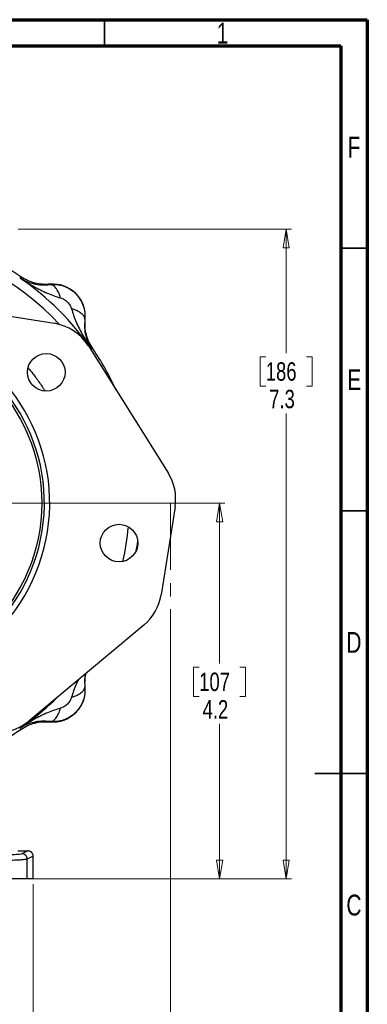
# Model space of a CAD drawing. Header units: inches. Extents: x 0.6 to 16.3, y 0.2 to 11.5.
# Tile 18 of 18: x 13.7 to 16.3, y 4.1 to 11.5. Entities that reach past the tile are written whole.
import ezdxf

# ---------------------------------------------------------------- set-up
doc = ezdxf.new("R2010")
doc.units = ezdxf.units.IN
doc.header["$MEASUREMENT"] = 0
doc.linetypes.add('CENTERX2', pattern=[0.8, 0.5, -0.1, 0.1, -0.1])
doc.styles.add('SLDTEXTSTYLE0', font='TXT', dxfattribs={"width": 0.75})
doc.dimstyles.new('SLDDIMSTYLE0', dxfattribs={"dimtxt": 0.137795, "dimasz": 0.14, "dimexe": 0, "dimexo": 0.0625, "dimgap": 0.034449, "dimtad": 0, "dimdec": 1, "dimlfac": 1.5, "dimrnd": 1e-09, "dimzin": 12, "dimdsep": 46, "dimtxsty": 'SLDTEXTSTYLE0', "dimblk1": 'CLOSED', "dimblk2": 'CLOSED', "dimsah": 1, "dimcen": 0.09, "dimadec": 0, "dimazin": 3, "dimtfac": 1, "dimtdec": 1, "dimtofl": 0, "dimtmove": 0, "dimatfit": 3, "dimldrblk": 'CLOSED', "dimfxl": 0, "dimfrac": 2, "dimtolj": 1, "dimtzin": 12, "dimarcsym": 0})
doc.dimstyles.new('SLDDIMSTYLE3', dxfattribs={"dimtxt": 0.137795, "dimasz": 0.14, "dimexe": 0, "dimexo": 0.0625, "dimgap": 0.034449, "dimtad": 0, "dimtih": 1, "dimtoh": 1, "dimdec": 1, "dimlfac": 1.5, "dimrnd": 1e-09, "dimzin": 12, "dimdsep": 46, "dimtxsty": 'SLDTEXTSTYLE0', "dimblk1": 'CLOSED', "dimblk2": 'CLOSED', "dimsah": 1, "dimcen": 0.09, "dimadec": 0, "dimazin": 3, "dimtfac": 1, "dimtdec": 1, "dimtofl": 0, "dimtmove": 0, "dimatfit": 3, "dimldrblk": 'CLOSED', "dimfxl": 0, "dimfrac": 2, "dimtolj": 1, "dimtzin": 12, "dimarcsym": 0})
doc.dimstyles.new('SLDDIMSTYLE5', dxfattribs={"dimtxt": 0.137795, "dimasz": 0.14, "dimexe": 0, "dimexo": 0.0625, "dimgap": 0.034449, "dimtad": 0, "dimdec": 1, "dimlfac": 1.5, "dimrnd": 1e-09, "dimzin": 12, "dimdsep": 46, "dimtxsty": 'SLDTEXTSTYLE0', "dimblk1": 'CLOSED', "dimblk2": 'CLOSED', "dimsah": 1, "dimcen": 0.09, "dimadec": 0, "dimazin": 3, "dimtfac": 1, "dimtofl": 0, "dimtmove": 0, "dimatfit": 3, "dimldrblk": 'CLOSED', "dimfxl": 0, "dimfrac": 2, "dimtolj": 1, "dimtzin": 12, "dimarcsym": 0})

# ---------------------------------------------------------------- blocks, each defined once
blk = doc.blocks.new('_Closed')
at = {"color": 0, "linetype": 'ByBlock', "lineweight": -2}
for p, q in [((-1, 0.166667), (0, 0)), ((-1, 0.166667), (-1, -0.166667)), ((0, 0), (-1, -0.166667)), ((0, 0), (-1, 0))]:
    blk.add_line(p, q, dxfattribs=at)
blk = doc.blocks.new('_D_5')
at = {"color": 7, "linetype": 'Continuous', "lineweight": 0}
for p, q in [((13.7259, 9.9277), (15.7705, 9.9277)), ((15.7312, 9.9277), (15.7312, 8.998)), ((15.5785, 8.97), (15.5365, 8.97)), ((15.5365, 8.97), (15.5365, 8.7512)), ((15.8839, 8.97), (15.9259, 8.97)), ((15.9259, 8.97), (15.9259, 8.7512)), ((15.5365, 8.7512), (15.5785, 8.7512)), ((15.9259, 8.7512), (15.8839, 8.7512)), ((15.7312, 5.0579), (15.7312, 8.5451)), ((14.0572, 5.0579), (15.7705, 5.0579))]:
    blk.add_line(p, q, dxfattribs=at)
at = {"color": 7, "linetype": 'Continuous', "lineweight": 18, "xscale": 0.14, "yscale": 0.14}
for p, rotation in [((15.7312, 9.9277), 90.0000000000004), ((15.7312, 5.0579), 270.0000000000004)]:
    blk.add_blockref('_Closed', p, dxfattribs=dict(at, rotation=rotation))
at = {"color": 7, "linetype": 'Continuous', "lineweight": 18, "char_height": 0.1378, "attachment_point": 1, "style": 'SLDTEXTSTYLE0'}
for s, insert in [('186', (15.5785, 8.9289)), ('7.3', (15.6039, 8.7227))]:
    blk.add_mtext(s, dxfattribs=dict(at, insert=insert))
blk = doc.blocks.new('_D_9')
at = {"color": 7, "linetype": 'Continuous', "lineweight": 0}
for p, q in [((11.7535, 5.3649), (11.7535, 3.7264)), ((13.8369, 5.0186), (13.8369, 3.7264)), ((12.7075, 3.9643), (12.6655, 3.9643)), ((12.6655, 3.9643), (12.6655, 3.7455)), ((12.9112, 3.9643), (12.9531, 3.9643)), ((12.9531, 3.9643), (12.9531, 3.7455)), ((11.7535, 3.7658), (12.5447, 3.7658)), ((13.8369, 3.7658), (13.074, 3.7658)), ((12.6655, 3.7455), (12.7075, 3.7455)), ((12.9531, 3.7455), (12.9112, 3.7455))]:
    blk.add_line(p, q, dxfattribs=at)
at = {"color": 7, "linetype": 'Continuous', "lineweight": 18, "xscale": 0.14, "yscale": 0.14, "rotation": 180.0000000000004}
blk.add_blockref('_Closed', (11.7535, 3.7658), dxfattribs=at)
at = {"color": 7, "linetype": 'Continuous', "lineweight": 18, "xscale": 0.14, "yscale": 0.14}
blk.add_blockref('_Closed', (13.8369, 3.7658), dxfattribs=at)
at = {"color": 7, "linetype": 'Continuous', "lineweight": 18, "char_height": 0.1378, "attachment_point": 1, "style": 'SLDTEXTSTYLE0'}
for s, insert in [('79', (12.7075, 3.9231)), ('3.1', (12.6821, 3.717))]:
    blk.add_mtext(s, dxfattribs=dict(at, insert=insert))
blk = doc.blocks.new('_D_10')
at = {"color": 7, "linetype": 'Continuous', "lineweight": 0}
for p, q in [((14.865, 7.0789), (14.865, 3.3257)), ((11.7535, 5.3649), (11.7535, 3.3257)), ((13.4652, 3.5635), (13.4232, 3.5635)), ((13.4232, 3.5635), (13.4232, 3.3447)), ((13.7707, 3.5635), (13.8127, 3.5635)), ((13.8127, 3.5635), (13.8127, 3.3447)), ((11.7535, 3.365), (13.3024, 3.365)), ((13.4232, 3.3447), (13.4652, 3.3447)), ((13.8127, 3.3447), (13.7707, 3.3447)), ((14.865, 3.365), (13.9335, 3.365))]:
    blk.add_line(p, q, dxfattribs=at)
at = {"color": 7, "linetype": 'Continuous', "lineweight": 18, "xscale": 0.14, "yscale": 0.14, "rotation": 180.0000000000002}
blk.add_blockref('_Closed', (11.7535, 3.365), dxfattribs=at)
at = {"color": 7, "linetype": 'Continuous', "lineweight": 18, "xscale": 0.14, "yscale": 0.14}
blk.add_blockref('_Closed', (14.865, 3.365), dxfattribs=at)
at = {"color": 7, "linetype": 'Continuous', "lineweight": 18, "char_height": 0.1378, "attachment_point": 1, "style": 'SLDTEXTSTYLE0'}
for s, insert in [('119', (13.4652, 3.5224)), ('4.7', (13.4907, 3.3162))]:
    blk.add_mtext(s, dxfattribs=dict(at, insert=insert))
blk = doc.blocks.new('_D_11')
at = {"color": 7, "linetype": 'Continuous', "lineweight": 0}
for p, q in [((12.6263, 7.8743), (15.272, 7.8743)), ((15.2326, 7.8743), (15.2326, 6.6727)), ((15.0799, 6.6447), (15.0379, 6.6447)), ((15.0379, 6.6447), (15.0379, 6.4259)), ((15.3854, 6.6447), (15.4274, 6.6447)), ((15.4274, 6.6447), (15.4274, 6.4259)), ((15.0379, 6.4259), (15.0799, 6.4259)), ((15.4274, 6.4259), (15.3854, 6.4259)), ((15.2326, 5.0579), (15.2326, 6.2198)), ((13.8324, 5.0579), (15.272, 5.0579))]:
    blk.add_line(p, q, dxfattribs=at)
at = {"color": 7, "linetype": 'Continuous', "lineweight": 18, "xscale": 0.14, "yscale": 0.14}
for p, rotation in [((15.2326, 7.8743, 7.5086), 90.00000000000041), ((15.2326, 5.0579, 7.5086), 270.0000000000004)]:
    blk.add_blockref('_Closed', p, dxfattribs=dict(at, rotation=rotation))
at = {"color": 7, "linetype": 'Continuous', "lineweight": 18, "char_height": 0.1378, "attachment_point": 1, "style": 'SLDTEXTSTYLE0'}
for s, insert in [('107', (15.0799, 6.6036)), ('4.2', (15.1054, 6.3974))]:
    blk.add_mtext(s, dxfattribs=dict(at, insert=insert))

msp = doc.modelspace()

# ---------------------------------------------------------------- linework, layer by layer
at = {"color": 7, "linetype": 'Continuous', "lineweight": 70}
for p, q in [((0.5906, 11.4961), (16.3386, 11.4961)), ((16.3386, 11.4961), (16.3386, 0.1969)), ((0.7874, 11.2992), (16.1417, 11.2992)), ((16.1417, 11.2992), (16.1417, 0.3937))]:
    msp.add_line(p, q, dxfattribs=at)
at = {"color": 7, "linetype": 'Continuous', "lineweight": 35}
for p, q in [((14.3701, 11.2992), (14.3701, 11.4961)), ((16.1417, 9.7835), (16.3386, 9.7835)), ((16.1417, 7.815), (16.3386, 7.815)), ((16.3386, 5.8465), (15.9449, 5.8465)), ((16.1417, 5.8465), (16.3386, 5.8465))]:
    msp.add_line(p, q, dxfattribs=at)
at = {"color": 7, "linetype": 'Continuous', "lineweight": 25}
for p, q in [((13.741, 9.5588), (13.7427, 9.5644)), ((13.7427, 9.5644), (13.7445, 9.5703)), ((13.9636, 9.5116), (13.9637, 9.5138)), ((12.9776, 9.3822), (13.9934, 9.2213)), ((14.2263, 9.2512), (14.2242, 9.2511)), ((14.2502, 9.0518), (14.8471, 8.1016)), ((14.277, 9.0301), (14.2713, 9.0284)), ((14.2828, 9.0319), (14.277, 9.0301)), ((14.8995, 7.8455), (14.7952, 7.1871)), ((14.6662, 6.9598), (13.8049, 6.2405)), ((14.2242, 6.4976), (14.2263, 6.4975)), ((13.9637, 6.2349), (13.9636, 6.237)), ((13.7427, 6.1842), (13.741, 6.1899)), ((13.7445, 6.1784), (13.7427, 6.1842)), ((13.7225, 5.2676), (13.7969, 5.2676)), ((13.7969, 5.2676), (13.7531, 5.2457)), ((13.8369, 5.2276), (13.793, 5.2057)), ((13.793, 5.0579), (13.793, 5.2057)), ((13.8369, 5.0579), (13.8369, 5.2276)), ((13.8369, 5.0579), (13.793, 5.0579))]:
    msp.add_line(p, q, dxfattribs=at)
at = {"color": 7, "linetype": 'CENTERX2', "lineweight": 18}
msp.add_line((14.865, 7.8743), (14.865, 7.1182), dxfattribs=at)
at = {"color": 7, "linetype": 'Continuous', "lineweight": 25, "flags": 128}
msp.add_lwpolyline([(14.6093, 7.5193), (14.6148, 7.552), (14.62, 7.5871)], dxfattribs=at)
at = {"color": 7, "linetype": 'Continuous', "lineweight": 25}
for centre, radius in [((12.5869, 7.8743), 1.314), ((13.9352, 8.854), 0.1406), ((14.4799, 7.5745), 0.1406)]:
    msp.add_circle(centre, radius, dxfattribs=at)
for centre, radius, start, end in [((12.5869, 7.8743), 2.0533, 55.68388, 124.31612), ((12.5869, 7.8743), 2.0419, 34.41629, 55.58371), ((13.9865, 9.2739), 0.2409, 354.58105, 95.41895), ((12.5869, 7.8743), 1.374, 267.26736, 74.73264), ((12.5869, 7.8743), 1.334, 267.30483, 74.69517), ((13.9352, 8.854), 0.3719, 32.13308, 81), ((12.5869, 7.8743), 2.0533, 24.43104, 34.31612), ((14.5321, 7.9037), 0.3719, 351, 32.13308), ((14.4278, 7.2453), 0.3719, 309.86692, 351), ((13.9865, 6.4747), 0.2409, 264.58105, 5.41895), ((13.5665, 6.526), 0.3719, 261, 309.86692), ((12.5869, 7.8743), 2.0533, 297.87297, 304.31612)]:
    msp.add_arc(centre, radius, start, end, dxfattribs=at)
at = {"color": 8, "linetype": 'Continuous', "lineweight": 25}
for radius, start, end in [(1.9709, 42.7687, 119.2313), (1.9709, 347.17395, 354.82605), (2.0419, 304.41629, 314.64202)]:
    msp.add_arc((12.5869, 7.8743), radius, start, end, dxfattribs=at)
at = {"color": 7, "linetype": 'Continuous', "lineweight": 25}
for points, knots in [([(13.741, 9.5588), (13.759, 9.5471), (13.7923, 9.5256), (13.8425, 9.4963), (13.8916, 9.47), (13.9419, 9.4465), (13.992, 9.4262), (14.0259, 9.4167), (14.0423, 9.4121)], [0, 0, 0, 0, 0.19318, 0.356797, 0.521525, 0.692294, 0.851579, 1, 1, 1, 1]), ([(13.741, 9.5588), (13.7566, 9.5501), (13.7878, 9.5329), (13.841, 9.5166), (13.8981, 9.5073), (13.9421, 9.5102), (13.9636, 9.5116)], [0, 0, 0, 0, 0.258217, 0.513607, 0.762183, 1, 1, 1, 1]), ([(13.9637, 9.5138), (13.9445, 9.5129), (13.906, 9.5113), (13.8489, 9.5217), (13.7938, 9.5402), (13.7609, 9.5602), (13.7445, 9.5703)], [0, 0, 0, 0, 0.249964, 0.499991, 0.750023, 1, 1, 1, 1]), ([(13.9636, 9.5116), (13.9807, 9.5123), (14.0152, 9.5137), (14.0665, 9.5013), (14.1148, 9.4784), (14.1572, 9.4446), (14.1909, 9.4022), (14.2139, 9.354), (14.2262, 9.3026), (14.2249, 9.2682), (14.2242, 9.2511)], [0, 0, 0, 0, 0.122265, 0.246299, 0.37225, 0.500259, 0.627909, 0.753654, 0.877635, 1, 1, 1, 1]), ([(14.0423, 9.4121), (14.0375, 9.4264), (14.0279, 9.455), (14.008, 9.4869), (13.9859, 9.508), (13.971, 9.5104), (13.9636, 9.5116)], [0, 0, 0, 0, 0.2501448, 0.5000446, 0.7500237, 1, 1, 1, 1]), ([(14.0423, 9.4121), (14.0508, 9.4089), (14.0695, 9.402), (14.0939, 9.3813), (14.1145, 9.3569), (14.1215, 9.3382), (14.1246, 9.3297)], [0, 0, 0, 0, 0.227429, 0.50028, 0.772715, 1, 1, 1, 1]), ([(14.1246, 9.3297), (14.1292, 9.3133), (14.1387, 9.2794), (14.159, 9.2292), (14.1826, 9.179), (14.2089, 9.1299), (14.2381, 9.0797), (14.2597, 9.0464), (14.2713, 9.0284)], [0, 0, 0, 0, 0.148718, 0.307894, 0.478685, 0.643425, 0.80693, 1, 1, 1, 1]), ([(14.2242, 9.2511), (14.223, 9.2585), (14.2206, 9.2734), (14.1994, 9.2954), (14.1675, 9.3153), (14.1389, 9.3249), (14.1246, 9.3297)], [0, 0, 0, 0, 0.250145, 0.500045, 0.750024, 1, 1, 1, 1]), ([(14.2242, 9.2511), (14.2228, 9.2295), (14.2198, 9.1855), (14.2292, 9.1284), (14.2454, 9.0752), (14.2627, 9.0441), (14.2713, 9.0284)], [0, 0, 0, 0, 0.238224, 0.486601, 0.742105, 1, 1, 1, 1]), ([(14.2828, 9.0319), (14.2728, 9.0484), (14.2527, 9.0813), (14.2342, 9.1363), (14.2238, 9.1934), (14.2255, 9.2319), (14.2263, 9.2512)], [0, 0, 0, 0, 0.249977, 0.500009, 0.750036, 1, 1, 1, 1]), ([(14.2265, 6.5926), (14.2247, 6.5822), (14.2196, 6.5536), (14.2224, 6.5194), (14.2242, 6.4976)], [0, 0, 0, 0, 0.364642, 1, 1, 1, 1]), ([(14.2263, 6.4975), (14.2253, 6.5168), (14.2234, 6.5507), (14.2303, 6.5839), (14.2332, 6.5982)], [0, 0, 0, 0, 0.5691705, 1, 1, 1, 1]), ([(14.2242, 6.4976), (14.2249, 6.4805), (14.2262, 6.446), (14.2138, 6.3947), (14.1909, 6.3464), (14.1572, 6.304), (14.1148, 6.2703), (14.0664, 6.2473), (14.0151, 6.235), (13.9807, 6.2364), (13.9636, 6.237)], [0, 0, 0, 0, 0.122429, 0.24646, 0.372242, 0.499916, 0.627952, 0.753884, 0.87785, 1, 1, 1, 1]), ([(14.1729, 6.5478), (14.1682, 6.5379), (14.1557, 6.5119), (14.1388, 6.4692), (14.1292, 6.4353), (14.1246, 6.419)], [0, 0, 0, 0, 0.241931, 0.634357, 1, 1, 1, 1]), ([(14.1246, 6.419), (14.1389, 6.4238), (14.1675, 6.4334), (14.1994, 6.4533), (14.2205, 6.4753), (14.223, 6.4902), (14.2242, 6.4976)], [0, 0, 0, 0, 0.250145, 0.500044, 0.750023, 1, 1, 1, 1]), ([(14.1246, 6.419), (14.1215, 6.4105), (14.1145, 6.3918), (14.0939, 6.3673), (14.0695, 6.3467), (14.0507, 6.3397), (14.0423, 6.3366)], [0, 0, 0, 0, 0.227428, 0.499912, 0.772876, 1, 1, 1, 1]), ([(14.0423, 6.3366), (14.0259, 6.332), (13.9919, 6.3225), (13.9418, 6.3022), (13.8916, 6.2786), (13.8424, 6.2523), (13.7922, 6.2231), (13.759, 6.2015), (13.741, 6.1899)], [0, 0, 0, 0, 0.148711, 0.307882, 0.47867, 0.643417, 0.806904, 1, 1, 1, 1]), ([(13.9636, 6.237), (13.9711, 6.2382), (13.9859, 6.2406), (14.008, 6.2618), (14.0278, 6.2938), (14.0374, 6.3223), (14.0423, 6.3366)], [0, 0, 0, 0, 0.250145, 0.500044, 0.750023, 1, 1, 1, 1]), ([(13.9636, 6.237), (13.9421, 6.2385), (13.898, 6.2414), (13.8409, 6.232), (13.7877, 6.2158), (13.7566, 6.1985), (13.741, 6.1899)], [0, 0, 0, 0, 0.238217, 0.486589, 0.742099, 1, 1, 1, 1]), ([(13.7445, 6.1784), (13.7609, 6.1884), (13.7938, 6.2085), (13.8489, 6.227), (13.906, 6.2374), (13.9445, 6.2357), (13.9637, 6.2349)], [0, 0, 0, 0, 0.249977, 0.500009, 0.750036, 1, 1, 1, 1]), ([(13.7531, 5.2457), (13.7477, 5.2444), (13.7369, 5.2418), (13.6853, 5.238), (13.6097, 5.2346), (13.5102, 5.2316), (13.3911, 5.2292), (13.2566, 5.2274), (13.1114, 5.2262), (13.011, 5.2261), (12.9608, 5.226)], [0, 0, 0, 0, 0.1249977, 0.2500387, 0.3750603, 0.5000537, 0.6250391, 0.7500376, 0.8750438, 1, 1, 1, 1]), ([(13.8369, 5.2276), (13.8363, 5.2327), (13.8352, 5.2428), (13.8266, 5.2558), (13.8159, 5.2634), (13.8057, 5.267), (13.7999, 5.2674), (13.7969, 5.2676)], [0, 0, 0, 0, 0.240286, 0.483673, 0.722178, 0.856304, 1, 1, 1, 1]), ([(13.793, 5.2057), (13.7902, 5.2049), (13.7847, 5.2033), (13.7633, 5.2011), (13.7348, 5.1991), (13.7037, 5.1974), (13.6737, 5.1961), (13.647, 5.1951), (13.6194, 5.1941), (13.5913, 5.1932), (13.5631, 5.1924), (13.518, 5.1913), (13.4518, 5.19), (13.3602, 5.1885), (13.2635, 5.1874), (13.1636, 5.1866), (13.0624, 5.1861), (12.9945, 5.1861), (12.9608, 5.186)], [0, 0, 0, 0, 0.077662, 0.150997, 0.220004, 0.284683, 0.325405, 0.364201, 0.401072, 0.436018, 0.469038, 0.500132, 0.586982, 0.672416, 0.756434, 0.839037, 0.920226, 1, 1, 1, 1])]:
    msp.add_open_spline(points, degree=3, knots=knots, dxfattribs=at)
at = {"color": 8, "linetype": 'Continuous', "lineweight": 25}
msp.add_open_spline([(13.799, 8.8878), (13.7995, 8.8873), (13.8121, 8.8729), (13.832, 8.8473), (13.8599, 8.8107), (13.8851, 8.7754), (13.9066, 8.7437), (13.9193, 8.7234), (13.9237, 8.7164)], degree=3, knots=[0, 0, 0, 0, 0.010602, 0.270405, 0.458029, 0.662195, 0.882902, 1, 1, 1, 1], dxfattribs=at)
at = {"color": 7, "linetype": 'Continuous', "lineweight": 25}
for points in [[(13.793, 5.2057), (13.7924, 5.211), (13.7912, 5.2214), (13.782, 5.2346), (13.7688, 5.2439), (13.7583, 5.2451), (13.7531, 5.2457)], [(13.793, 5.0579), (13.7899, 5.0579), (13.7836, 5.0579), (13.7576, 5.0579), (13.7197, 5.0579), (13.6694, 5.0579), (13.6079, 5.0579), (13.536, 5.0579), (13.4549, 5.0579), (13.3659, 5.0579), (13.2704, 5.0579), (13.17, 5.0579), (13.0663, 5.0579), (12.996, 5.0579), (12.9608, 5.0579)]]:
    msp.add_open_spline(points, degree=3, dxfattribs=at)

# ---------------------------------------------------------------- texts
at = {"color": 7, "linetype": 'Continuous', "lineweight": 0, "char_height": 0.1562, "attachment_point": 2, "style": 'SLDTEXTSTYLE0'}
for s, insert in [('1', (15.2543, 11.4728)), ('F', (16.2385, 10.6191)), ('E', (16.2405, 8.8769)), ('D', (16.2383, 6.9084)), ('C', (16.2385, 4.9399))]:
    msp.add_mtext(s, dxfattribs=dict(at, insert=insert))

# ---------------------------------------------------------------- dimensions: what is measured, and where the dimension line sits
at = {"color": 7, "linetype": 'Continuous', "lineweight": 18}
for base, p1, p2, picture, middle in [((15.7312, 5.0579), (13.6866, 9.9277), (14.0178, 5.0579), '_D_5', (15.7312, 8.7715)), ((15.2326, 7.8743), (13.793, 5.0579), (12.5869, 7.8743), '_D_11', (15.2326, 6.4462))]:
    dim = msp.add_linear_dim(base=base, p1=p1, p2=p2, angle=90, dimstyle='SLDDIMSTYLE3', dxfattribs=at)
    dim.commit()
    dim.dimension.update_dxf_attribs({"geometry": picture, "text_midpoint": middle, "dimtype": 160})
for base, p1, dimstyle, picture, middle in [((11.7535, 3.365), (14.865, 7.1182), 'SLDDIMSTYLE0', '_D_10', (13.618, 3.365)), ((11.7535, 3.7658), (13.8369, 5.0579), 'SLDDIMSTYLE5', '_D_9', (12.8093, 3.7658))]:
    dim = msp.add_linear_dim(base=base, p1=p1, p2=(11.7535, 5.4043), dimstyle=dimstyle, dxfattribs=at)
    dim.commit()
    dim.dimension.update_dxf_attribs({"geometry": picture, "text_midpoint": middle, "dimtype": 160})

doc.saveas('drawing.dxf')
